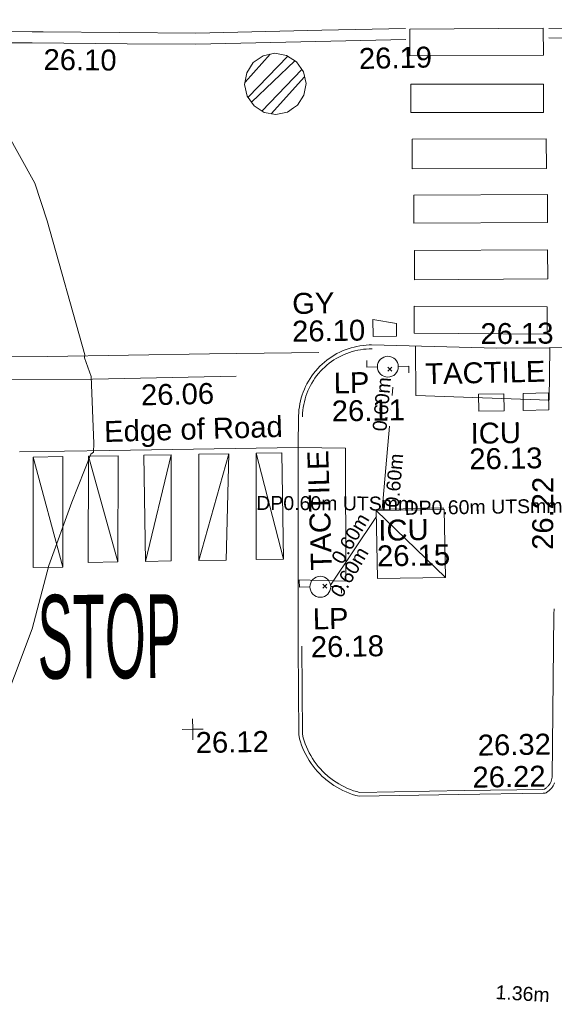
# Model space of a CAD drawing. Header units: millimetres. Extents: x -290717 to 520720, y -103372 to 287762.
# Tile 214 of 256: x 5205 to 14791, y -20214 to -2553. Entities that reach past the tile are written whole.
import ezdxf

# ---------------------------------------------------------------- set-up
doc = ezdxf.new("R2010")
doc.units = ezdxf.units.MM
for name, pattern in [('IMPORT-HIDDEN2 _3_', [4762.5, 3175, -1587.5]), ('IMPORT-UG_ELEC_LV_QLB2 _2_', [2700, 1500, -300.0000000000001, 0, -250, 150, -300.0000000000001, 0, -200]), ('IMPORT-UG_ELEC_STREET LIGHTING_QLB2 _2_', [2700, 1500, -300.0000000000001, 0, -250, 150, -300.0000000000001, 0, -200])]:
    doc.linetypes.add(name, pattern=pattern)
for name, color, linetype, lineweight, true_color in [('00_TOPO_FURN_LAMP_POST', 7, 'Continuous', 9, 0x666666), ('00_TOPO_ROAD_MARKING_WHITE_CONTINUOUS', 7, 'Continuous', 9, 0x999999), ('00_TOPO_ROAD_MARKING_WHITE_DASH', 7, 'Continuous', 9, 0x999999), ('00_UAV_FURN_LAMP_POST', 7, 'Continuous', 9, 0xa50000), ('00_UAV_KERB_BOTTOM', 1, 'Continuous', 9, 0xff0000), ('00_UAV_KERB_TOP', 7, 'Continuous', 9, 0xa500a5), ('00_UAV_LEVEL_SPOT', 7, 'Continuous', 9, 0x666666), ('00_UAV_PARKING', 4, 'Continuous', 9, 0x00ffff), ('00_UAV_ROAD_MARKING_YELLOW_CONTINUOUS', 40, 'Continuous', 9, 0xffbf00), ('00_UAV_SERV_GULLY', 7, 'Continuous', 9, 0x5252a5), ('00_UAV_SERV_IC', 5, 'Continuous', 9, 0x0000ff), ('01_DTM_CONTOUR_MNR', 7, 'Continuous', 9, 0xa5a552), ('12333-PUM-2D-U-0001-C01 - Rev2_REVIT IMPORT_dwg', 7, 'Continuous', 9, 0x767676), ('PUM-CHAMBER EXTENTS', 6, 'IMPORT-HIDDEN2 _3_', 9, 0xff00ff), ('PUM-ELECTRIC-LV-QLB2', 1, 'IMPORT-UG_ELEC_LV_QLB2 _2_', 9, 0xff0000), ('PUM-ELECTRIC-MH', 1, 'Continuous', 9, 0xff0000), ('PUM-ELECTRIC-SL-QLB2', 7, 'IMPORT-UG_ELEC_STREET LIGHTING_QLB2 _2_', 9, 0xff7f7f)]:
    doc.layers.add(name, color=color, linetype=linetype, lineweight=lineweight, true_color=true_color)
for name, color, linetype, lineweight in [('00_TOPO_PEDASTRIAN', 7, 'Continuous', 9), ('00_UAV_PEDASTRIAN', 7, 'Continuous', 9), ('00_UAV_ROAD_EDGE', 7, 'Continuous', 9), ('00_UAV_ROAD_TEXT', 7, 'Continuous', 9), ('00_UAV_SURVEY_TEXT', 7, 'Continuous', 9), ('GEN-TEXT', 7, 'Continuous', 9)]:
    doc.layers.add(name, color=color, linetype=linetype, lineweight=lineweight)
doc.styles.add('Arial_1', font='arial.ttf', dxfattribs={"height": 250})
doc.styles.add('Swis721 Lt BT_2', font='swissl.ttf', dxfattribs={"height": 375})
doc.styles.add('Swis721 Lt BT_7', font='swissl.ttf', dxfattribs={"width": 0.4500000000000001, "height": 1500})

# ---------------------------------------------------------------- blocks, each defined once
blk = doc.blocks.new('12333-PUM-2D-U-0001-C01 - Rev2_REVIT IMPORT_dwg_MSL_Lamp_Post_SYM-2077240-Site Location Plan Existing')
at = {"layer": '00_TOPO_FURN_LAMP_POST', "color": 254, "true_color": 0xcccccc, "flags": 128}
for points in [[(-500.1060478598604, 0), (-1000.212095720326, 0), (-1000.212095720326, 316.7338303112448)], [(500.1060478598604, 0), (1000.21209571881, 0), (1000.21209571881, -316.7338303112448)]]:
    blk.add_lwpolyline(points, dxfattribs=at)
at = {"layer": '00_TOPO_FURN_LAMP_POST', "color": 254, "true_color": 0xcccccc}
blk.add_circle((0, 0), 500.1060478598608, dxfattribs=at)
blk = doc.blocks.new('12333-PUM-2D-U-0001-C01 - Rev2_REVIT IMPORT_dwg_UAV-2077255-Site Location Plan Existing')
at = {"layer": '00_UAV_LEVEL_SPOT', "color": 254, "true_color": 0xcccccc, "flags": 128}
for points in [[(500.0000000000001, 0), (0, 0), (0, 500.0000000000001)], [(0, -500.0000000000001), (0, 0), (-500.0000000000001, 0)]]:
    blk.add_lwpolyline(points, dxfattribs=at)
blk = doc.blocks.new('12333-PUM-2D-U-0001-C01 - Rev2_REVIT IMPORT_dwg_MGS62954_T2_Galway_ITM_3d_Rev1-2077680-Site Location Plan Existing')
at = {"layer": '00_TOPO_PEDASTRIAN', "color": 254, "true_color": 0xcccccc}
for p, q in [((533914116.272621, 725546801.7142574), (533914104.4950001, 725545917.9445001)), ((533907225.3000001, 725544929.4000002), (533907187.2000001, 725542948.2)), ((533907225.3000001, 725544929.4000002), (533907758.7, 725544929.4000002)), ((533907225.3000001, 725544929.4000002), (533907720.6000001, 725542948.2)), ((533907758.7, 725544929.4000002), (533907720.6000001, 725542948.2)), ((533908215.9, 725544929.4000002), (533908177.8, 725543024.4)), ((533908215.9, 725544929.4000002), (533908749.3000001, 725544929.4000002)), ((533908215.9, 725544929.4000002), (533908711.2, 725543024.4)), ((533908749.3000001, 725544929.4000002), (533908711.2, 725543024.4)), ((533909701.8, 725544929.4000002), (533909206.5000001, 725544929.4000002)), ((533909206.5000001, 725543024.4000002), (533909206.5000001, 725544929.4000002)), ((533909701.8, 725544929.4000002), (533909206.5000001, 725543024.4000002)), ((533909701.8, 725544929.4000002), (533909663.7, 725543024.4000002)), ((533910159.0000001, 725543024.4), (533910197.1000001, 725544929.4000002)), ((533910730.5, 725544929.4000002), (533910159.0000001, 725543024.4)), ((533910730.5, 725544929.4000002), (533910197.1000001, 725544929.4000002)), ((533910730.5, 725544929.4000002), (533910654.3, 725543024.4)), ((533911225.8000001, 725544929.4000002), (533911187.7, 725543024.4)), ((533911225.8000001, 725544929.4000002), (533911683.0000001, 725544929.4000002)), ((533911225.8000001, 725544929.4000002), (533911683, 725543024.4000002)), ((533911683, 725543024.4000002), (533911683.0000001, 725544929.4000002)), ((533908711.2, 725543024.4), (533908177.8, 725543024.4)), ((533909663.7, 725543024.4000002), (533909206.5000001, 725543024.4000002)), ((533910654.3, 725543024.4), (533910159.0000001, 725543024.4)), ((533911187.7, 725543024.4), (533911683, 725543024.4000002)), ((533907720.6000001, 725542948.2), (533907187.2000001, 725542948.2))]:
    blk.add_line(p, q, dxfattribs=at)
at = {"layer": '00_TOPO_PEDASTRIAN', "color": 254, "true_color": 0xcccccc, "flags": 128}
for points in [[(533914104.4950001, 725545917.9445001), (533916495.4949999, 725545791.9445), (533916523.9414712, 725546728.6631426)], [(533911980.5563866, 725545016.8907337), (533912824.495, 725544995.9445001), (533912791.4950001, 725542606.9445), (533911936.4277528, 725542647.5173866)]]:
    blk.add_lwpolyline(points, dxfattribs=at)
at = {"layer": '00_TOPO_ROAD_MARKING_WHITE_CONTINUOUS', "color": 254, "true_color": 0xcccccc, "flags": 128}
blk.add_lwpolyline([(533904450.0000001, 725546800.0000001), (533907510, 725546730), (533910420.0000001, 725546730), (533912380.0000001, 725546720.0000001)], dxfattribs=at)
at = {"layer": '00_TOPO_ROAD_MARKING_WHITE_DASH', "color": 254, "true_color": 0xcccccc, "flags": 128}
blk.add_lwpolyline([(533910890.0000003, 725546320), (533908310.0000005, 725546310.0000001), (533905780.0000002, 725546349.9999999)], dxfattribs=at)
at = {"layer": '00_UAV_KERB_BOTTOM', "color": 254, "true_color": 0xcccccc}
blk.add_line((533911995.4952061, 725545585.9448481), (533911980.5563862, 725545016.8907338), dxfattribs=at)
at = {"layer": '00_UAV_KERB_BOTTOM', "color": 254, "true_color": 0xcccccc, "flags": 128}
for points in [[(533913325.6737517, 725546836.3115978), (533913281.6484798, 725546836.6126925), (533913226.9919574, 725546834.696258), (533913172.4636301, 725546830.4927269), (533913118.1591591, 725546824.0094738), (533913064.1738127, 725546815.2578722), (533913010.6022997, 725546804.2532759), (533912957.5386028, 725546791.0149901), (533912905.0758135, 725546775.5662398), (533912853.3059696, 725546757.9341267), (533912802.3198928, 725546738.149584), (533912752.2070302, 725546716.2473207), (533912703.0552966, 725546692.2657602), (533912654.950921, 725546666.2469748), (533912607.9782948, 725546638.23661), (533912562.2198239, 725546608.2838058), (533912517.7557843, 725546576.4411093), (533912474.6641807, 725546542.7643836), (533912433.0206107, 725546507.312709), (533912392.8981314, 725546470.1482797), (533912354.3671311, 725546431.3362951), (533912317.4952061, 725546390.9448444), (533912311.8005564, 725546384.3942244), (533912276.9316994, 725546342.2614466), (533912243.8577661, 725546298.7054702), (533912212.6367794, 725546253.8027073), (533912183.3235109, 725546207.6319325), (533912155.9693868, 725546160.2741448), (533912130.6223951, 725546111.8124264), (533912107.3270033, 725546062.3317952), (533912086.1240791, 725546011.9190571), (533912067.0508201, 725545960.6626532), (533912050.1406868, 725545908.6525047), (533912035.4233456, 725545855.9798551), (533912022.9246157, 725545802.7371101), (533912012.6664239, 725545749.0176755), (533912004.6667668, 725545694.9157937), (533911998.9396784, 725545640.5263772), (533911995.4952061, 725545585.9448478)], [(533916262.2228006, 725538742.3304595), (533916295.4215931, 725538744.6630827), (533916316.3815584, 725538751.3831378), (533916329.4511593, 725538759.1561375), (533916342.1837966, 725538767.4696171), (533916354.5571327, 725538776.3089918), (533916366.5494608, 725538785.6587543), (533916378.1397423, 725538795.5025023), (533916389.3076437, 725538805.8229662), (533916400.0335726, 725538816.6020405), (533916404.6813977, 725538821.5650183), (533916414.7346326, 725538832.9740701), (533916424.3012877, 725538844.7940998), (533916433.3645796, 725538857.0043715), (533916441.9086084, 725538869.583464), (533916449.9183851, 725538882.5093093), (533916457.3798572, 725538895.759231), (533916464.2799355, 725538909.3099843), (533916470.6065148, 725538923.1377966)], [(533911914.0893167, 725541448.1125861), (533911898.5209098, 725539871.1130055), (533911910.6682138, 725539797.435013), (533911927.3158445, 725539738.2846977), (533911946.4258304, 725539679.8833972), (533911967.9646463, 725539622.333568), (533911991.8945058, 725539565.7361717), (533912018.1734277, 725539510.1904995), (533912046.7553098, 725539455.7939973), (533912077.5900098, 725539402.6420951), (533912110.6234332, 725539350.8280393), (533912145.7976282, 725539300.4427297), (533912183.0508871, 725539251.5745587), (533912222.3178554, 725539204.3092581), (533912263.5296451, 725539158.729747), (533912306.6139569, 725539114.9159876), (533912351.4952061, 725539072.9448441), (533912367.1616929, 725539059.0976336), (533912414.3272617, 725539019.7109281), (533912463.1008023, 725538982.3338608), (533912513.3967494, 725538947.0320032), (533912565.1268668, 725538913.867287), (533912618.200402, 725538882.8978944), (533912672.5242464, 725538854.1781564), (533912728.0030975, 725538827.7584568), (533912784.5396262, 725538803.6851448), (533912842.0346486, 725538782.0004534), (533912900.3872987, 725538762.742425), (533912959.4952061, 725538745.9448441), (533914749.4024206, 725538743.986035), (533916262.2228006, 725538742.3304595)]]:
    blk.add_lwpolyline(points, dxfattribs=at)
at = {"layer": '00_UAV_KERB_TOP', "color": 254, "true_color": 0xcccccc, "flags": 128}
for points in [[(533913334.1523049, 725546766.2519749), (533913282.6360084, 725546766.6043015), (533913230.9102669, 725546764.7906297), (533913179.3058466, 725546760.8124995), (533913127.9132788, 725546754.67689), (533913076.8227236, 725546746.3945653), (533913026.1238113, 725546735.9800551), (533912975.9054851, 725546723.4516299), (533912926.2558449, 725546708.8312691), (533912877.2619931, 725546692.144622), (533912829.0098813, 725546673.420962), (533912781.5841604, 725546652.693137), (533912735.068031, 725546629.9975111), (533912689.5430985, 725546605.3738997), (533912645.0892288, 725546578.8655012), (533912601.7844093, 725546550.51882), (533912559.7046112, 725546520.3835862), (533912518.923657, 725546488.5126667), (533912479.51309, 725546454.9619747), (533912441.5420504, 725546419.7903689), (533912405.0771512, 725546383.0595527), (533912369.7664671, 725546344.3783675), (533912365.1863776, 725546339.1098386), (533912331.7939465, 725546298.7610576), (533912300.493497, 725546257.540631), (533912270.9466355, 725546215.0456345), (533912243.2051973, 725546171.3506197), (533912217.3178502, 725546126.5322417), (533912193.33001, 725546080.6691277), (533912171.2837588, 725546033.8417367), (533912151.2177736, 725545986.1322203), (533912133.1672569, 725545937.6242769), (533912117.1638754, 725545888.403006), (533912103.2357044, 725545838.5547584), (533912091.4071788, 725545788.166985), (533912081.6990497, 725545737.3280833), (533912074.1283486, 725545686.1272413), (533912068.7083571, 725545634.654283), (533912066.9667868, 725545569.6329432)], [(533916259.8049044, 725538812.3331475), (533916282.0915418, 725538813.8990576), (533916287.4360553, 725538815.6125824), (533916292.4092194, 725538818.5703168), (533916302.6863409, 725538825.2805244), (533916312.6734536, 725538832.4152075), (533916322.3530365, 725538839.961849), (533916331.7081079, 725538847.9072098), (533916340.7222565, 725538856.2373507), (533916349.6656291, 725538865.2250363), (533916352.8631237, 725538868.6393417), (533916361.2455978, 725538878.1523077), (533916368.9673037, 725538887.6928204), (533916376.2827209, 725538897.5483155), (533916383.179016, 725538907.7015041), (533916389.6440905, 725538918.1345733), (533916395.6666023, 725538928.82922), (533916401.2359863, 725538939.7666829), (533916406.3424715, 725538950.9277729), (533916410.9770994, 725538962.2929095), (533916415.1317394, 725538973.842156), (533916418.799103, 725538985.5552498), (533916421.9727561, 725538997.4116426), (533916423.9533046, 725539006.2827901), (533916425.9035766, 725539028.6489631), (533916512.0568497, 725541948.4234306), (533916514.3107813, 725542048.3723611)], [(533911984.1528235, 725541454.1999755), (533911968.5775164, 725539876.5014327), (533911979.1034565, 725539812.6576245), (533911994.3007153, 725539758.6605921), (533912012.4986902, 725539703.0464541), (533912033.0095809, 725539648.2431511), (533912055.7974042, 725539594.3468269), (533912080.8221826, 725539541.4520338), (533912108.0400138, 725539489.6515676), (533912137.4031489, 725539439.0363036), (533912168.8600746, 725539389.6950382), (533912202.3556052, 725539341.7143328), (533912237.8309778, 725539295.178362), (533912275.2239568, 725539250.1687655), (533912314.468942, 725539206.7645056), (533912355.4970845, 725539165.0417278), (533912398.5897505, 725539124.7431955), (533912412.7838935, 725539112.1973528), (533912458.0698456, 725539074.3802649), (533912504.5157022, 725539038.7869927), (533912552.4113098, 725539005.1698917), (533912601.6726425, 725538973.5879391), (533912652.2132797, 725538944.0965396), (533912703.9445556, 725538916.7474314), (533912756.7757164, 725538891.5885937), (533912810.614078, 725538868.6641645), (533912865.3651897, 725538848.01436), (533912920.9329995, 725538829.6754076), (533912969.286137, 725538815.9341713), (533914853.4031823, 725538813.8722625), (533916259.8049044, 725538812.3331475)]]:
    blk.add_lwpolyline(points, dxfattribs=at)
at = {"layer": '00_UAV_PARKING', "color": 254, "true_color": 0xcccccc}
blk.add_line((533911914.0893167, 725541448.112586), (533911980.5563864, 725545016.8907337), dxfattribs=at)
at = {"layer": '00_UAV_PEDASTRIAN', "color": 254, "true_color": 0xcccccc, "flags": 128}
for points in [[(533916501.495, 725552461.9445001), (533914110.4949999, 725552487.9445), (533914105.268084, 725552007.2692673), (533916496.2680841, 725551981.2692673)], [(533916479.495, 725550950.9445), (533914100.4950001, 725550989.9445), (533914108.8706833, 725551500.8611742), (533916487.8706834, 725551461.8611742)], [(533916515.495, 725549946.9445001), (533914107.4950001, 725549982.9445), (533914115.4420342, 725550514.5127878), (533916523.4420343, 725550478.512788)], [(533916524.4950001, 725549480.9445), (533914130.4949999, 725549510.9445), (533914124.2035191, 725549008.884327), (533916518.203519, 725548978.8843269)], [(533916504.4950001, 725547965.9445), (533914118.495, 725547992.9445), (533914124.3874723, 725548513.664462), (533916510.3874725, 725548486.664462)], [(533914103.495, 725547518.9445001), (533916486.4949999, 725547462.9445), (533916475.0422853, 725546975.5905882), (533914092.0422854, 725547031.5905882)]]:
    blk.add_lwpolyline(points, close=True, dxfattribs=at)
at = {"layer": '00_UAV_ROAD_EDGE', "color": 254, "true_color": 0xcccccc, "flags": 128}
for points in [[(533911980.5563867, 725545016.8907338), (533908593.495206, 725545024.9448441), (533906982.901926, 725545032.1259859)], [(533917447.7391276, 725546719.6416814), (533915573.4952061, 725546737.9448441), (533913325.6737517, 725546836.3115978)]]:
    blk.add_lwpolyline(points, dxfattribs=at)
at = {"layer": '00_UAV_ROAD_MARKING_YELLOW_CONTINUOUS', "color": 254, "true_color": 0xcccccc, "flags": 128}
for points in [[(533902538.0335001, 725552641.6025003), (533904264.0335, 725552614.6025003), (533907341.0335001, 725552558.6025), (533907534.4173192, 725552553.5898225), (533910273.0335, 725552482.6025), (533912531.2774225, 725552494.0077726), (533914035.0335, 725552501.6025001)], [(533914036.0399871, 725552302.3180662), (533910270.9542662, 725552283.3024818), (533909038.3755291, 725552315.2519988), (533907336.6382898, 725552359.3625139), (533904260.6617857, 725552415.343887), (533904042.2951255, 725552418.7598197), (533902534.9164142, 725552442.3399037)], [(533916603.0900854, 725552457.4598575), (533918089.0900854, 725552418.4598575), (533921091.0900854, 725552409.4598575), (533921228.4231082, 725552406.8735483)], [(533921222.2997097, 725552238.6842035), (533921089.2534996, 725552241.1897821), (533918086.6300879, 725552250.1916509), (533916598.6752407, 725552289.2429559)]]:
    blk.add_lwpolyline(points, dxfattribs=at)
at = {"layer": '00_UAV_SERV_GULLY', "color": 254, "true_color": 0xcccccc}
for p, q in [((533913359.4, 725547291.6000001), (533913778.5000001, 725547215.4000002)), ((533913359.4, 725547291.6000001), (533913359.4000001, 725546986.8000001)), ((533913778.5000001, 725547215.4000002), (533913778.5000001, 725546986.8000001)), ((533913359.4000001, 725546986.8000001), (533913778.5000001, 725546986.8000001))]:
    blk.add_line(p, q, dxfattribs=at)
at = {"layer": '00_UAV_SERV_IC', "color": 254, "true_color": 0xcccccc}
for p, q in [((533915226.3000001, 725545615.2), (533915226.3000002, 725545920)), ((533915226.3000002, 725545920), (533915683.5000001, 725545920)), ((533915683.5000001, 725545615.2000002), (533915683.5000001, 725545920)), ((533916026.4000001, 725545920), (533916483.6000001, 725545920)), ((533916026.4000001, 725545920), (533916026.4000001, 725545615.2000002)), ((533916483.6000001, 725545920), (533916483.6000001, 725545615.2000002)), ((533915683.5000001, 725545615.2000002), (533915226.3000001, 725545615.2)), ((533916026.4000001, 725545615.2000002), (533916483.6000001, 725545615.2000002)), ((533913359.4, 725543862.6), (533914578.6, 725543862.6)), ((533913359.4, 725543862.6), (533913359.4, 725542643.4000002)), ((533913359.4, 725543862.6), (533914578.6, 725542643.4000002)), ((533914578.6, 725543862.6), (533914578.6, 725542643.4000002)), ((533914578.6, 725542643.4000002), (533913359.4, 725542643.4000002))]:
    blk.add_line(p, q, dxfattribs=at)
at = {"layer": '01_DTM_CONTOUR_MNR', "color": 254, "true_color": 0xcccccc, "flags": 128}
blk.add_lwpolyline([(533905458.5179813, 725533933.0025511), (533905432.3333333, 725536042.509434), (533905453.3986319, 725536507.2774106), (533905656.1880165, 725538137.5034435), (533905749.5525089, 725538462.8471732), (533906171.2619242, 725539387.4075589), (533907149.3712241, 725541852.5206571), (533907470.0000001, 725542980), (533907902.3352325, 725544112.3935851), (533908258.1094613, 725544963.5790746), (533908309.8260171, 725544999.8072805), (533908318.0160191, 725545156.9633619), (533908290.0000001, 725546360.0000001), (533908174.8439224, 725546694.065763), (533908180.0000002, 725546750), (533907548.1585314, 725549164.4055533), (533907340, 725549840.0000002), (533906328.0960486, 725551736.5036259), (533905940.0000002, 725552390), (533905485.6024688, 725552610.4322562), (533905298.0225257, 725552692.7109584), (533904720, 725552840.0000001)], dxfattribs=at)
at = {"xscale": 0.375, "yscale": 0.375, "zscale": 0.375}
for name, p in [('12333-PUM-2D-U-0001-C01 - Rev2_REVIT IMPORT_dwg_MSL_Lamp_Post_SYM-2077240-Site Location Plan Existing', (533913611.4952061, 725546440.9448441)), ('12333-PUM-2D-U-0001-C01 - Rev2_REVIT IMPORT_dwg_MSL_Lamp_Post_SYM-2077240-Site Location Plan Existing', (533912331.495206, 725542514.9448441)), ('12333-PUM-2D-U-0001-C01 - Rev2_REVIT IMPORT_dwg_UAV-2077255-Site Location Plan Existing', (533910000.0000001, 725540000.0000001))]:
    blk.add_blockref(name, p, dxfattribs=at)
at = {"layer": '00_TOPO_ROAD_MARKING_WHITE_DASH', "color": 251, "true_color": 0x666666, "insert": (533909175.3207962, 725546198.4132184), "char_height": 375, "width": 1495.902363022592, "attachment_point": 1, "rotation": 0.3154640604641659, "line_spacing_factor": 1.005061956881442, "style": 'Swis721 Lt BT_2'}
blk.add_mtext('26.06', dxfattribs=at)
at = {"layer": '00_UAV_FURN_LAMP_POST', "color": 251, "true_color": 0x666666, "char_height": 375, "attachment_point": 1, "line_spacing_factor": 1.005061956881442, "style": 'Swis721 Lt BT_2'}
for s, insert, width in [('LP', (533912634.317062, 725546352.346894), 707.5855621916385), ('26.11', (533912591.5722348, 725545850.4329762), 1495.902363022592), ('LP', (533912185.5989885, 725542128.4503397), 707.5855621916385), ('26.18', (533912142.8541614, 725541626.5364219), 1495.902363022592)]:
    blk.add_mtext(s, dxfattribs=dict(at, insert=insert, width=width))
at = {"layer": '00_UAV_KERB_BOTTOM', "color": 251, "true_color": 0x666666, "insert": (533914999.9442317, 725539238.9417557), "char_height": 375, "width": 1495.902363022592, "attachment_point": 1, "rotation": 359.9372976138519, "line_spacing_factor": 1.005061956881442, "style": 'Swis721 Lt BT_2'}
blk.add_mtext('26.22', dxfattribs=at)
at = {"layer": '00_UAV_KERB_TOP', "color": 251, "true_color": 0x666666, "insert": (533915104.4956365, 725539811.9905754), "char_height": 375, "width": 1495.902363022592, "attachment_point": 1, "rotation": 359.93729761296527, "line_spacing_factor": 1.005061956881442, "style": 'Swis721 Lt BT_2'}
blk.add_mtext('26.32', dxfattribs=at)
at = {"layer": '00_UAV_LEVEL_SPOT', "insert": (533910048.475159, 725539946.7845223), "char_height": 375, "width": 1495.902363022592, "attachment_point": 1, "line_spacing_factor": 1.005061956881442, "style": 'Swis721 Lt BT_2'}
blk.add_mtext('26.12', dxfattribs=at)
at = {"layer": '00_UAV_PARKING', "color": 251, "true_color": 0x666666, "insert": (533916141.2957112, 725543111.0917127), "char_height": 375, "width": 1495.902363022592, "attachment_point": 1, "rotation": 88.80892223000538, "line_spacing_factor": 1.005061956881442, "style": 'Swis721 Lt BT_2'}
blk.add_mtext('26.22', dxfattribs=at)
at = {"layer": '00_UAV_ROAD_EDGE', "color": 251, "true_color": 0x666666, "char_height": 375, "attachment_point": 1, "line_spacing_factor": 1.005061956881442, "style": 'Swis721 Lt BT_2'}
for s, insert, width, rotation in [('26.13', (533915283.2123666, 725547191.5521172), 1495.902363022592, 359.440488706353), ('Edge of Road', (533908501.6680767, 725545553.1052703), 3746.879252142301, 0.6715983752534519)]:
    blk.add_mtext(s, dxfattribs=dict(at, insert=insert, width=width, rotation=rotation))
at = {"layer": '00_UAV_ROAD_MARKING_YELLOW_CONTINUOUS', "color": 251, "true_color": 0x666666, "char_height": 375, "width": 1495.902363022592, "attachment_point": 1, "line_spacing_factor": 1.005061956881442, "style": 'Swis721 Lt BT_2'}
for s, insert, rotation in [('26.10', (533907538.8437714, 725552244.6806307), 358.5151758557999), ('26.19', (533913187.7446083, 725552162.871666), 0.2893701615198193)]:
    blk.add_mtext(s, dxfattribs=dict(at, insert=insert, rotation=rotation))
at = {"layer": '00_UAV_ROAD_TEXT', "color": 251, "true_color": 0x666666, "insert": (533907257.2588979, 725542454.3139188), "char_height": 1500, "width": 2754.359906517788, "attachment_point": 1, "rotation": 359.312411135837, "line_spacing_factor": 1.005061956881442, "style": 'Swis721 Lt BT_7'}
blk.add_mtext('STOP', dxfattribs=at)
at = {"layer": '00_UAV_SERV_GULLY', "color": 251, "true_color": 0x666666, "char_height": 375, "attachment_point": 1, "line_spacing_factor": 1.005061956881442, "style": 'Swis721 Lt BT_2'}
for s, insert, width in [('GY', (533911916.1240141, 725547790.6825354), 821.5590755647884), ('26.10', (533911905.5280368, 725547292.9958163), 1495.902363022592)]:
    blk.add_mtext(s, dxfattribs=dict(at, insert=insert, width=width))
at = {"layer": '00_UAV_SERV_IC', "color": 251, "true_color": 0x666666, "char_height": 375, "attachment_point": 1, "line_spacing_factor": 1.005061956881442, "style": 'Swis721 Lt BT_2'}
for s, insert, width in [('ICU', (533915074.1887251, 725545405.81781), 1021.012723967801), ('26.13', (533915042.5288662, 725544947.0595545), 1495.902363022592), ('ICU', (533913388.8719901, 725543695.9149369), 1021.012723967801), ('26.15', (533913357.2121314, 725543237.1566813), 1495.902363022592)]:
    blk.add_mtext(s, dxfattribs=dict(at, insert=insert, width=width))
at = {"layer": '00_UAV_SURVEY_TEXT', "color": 251, "true_color": 0x666666, "char_height": 375, "width": 2341.205920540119, "attachment_point": 1, "line_spacing_factor": 1.005061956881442, "style": 'Swis721 Lt BT_2'}
for insert, rotation in [((533914278.4852083, 725546487.9649259), 0.2860553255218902), ((533912171.324116, 725542804.737246), 90.85266881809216)]:
    blk.add_mtext('TACTILE', dxfattribs=dict(at, insert=insert, rotation=rotation))
blk = doc.blocks.new('12333-PUM-2D-U-0001-C01 - Rev2_REVIT IMPORT_dwg-1620468-Site Location Plan Existing')
at = {"layer": 'PUM-CHAMBER EXTENTS', "true_color": 0xffaaff}
h = blk.add_hatch(dxfattribs=at)
h.set_pattern_fill('FP_3', color=211, style=0, pattern_type=2)
h.set_pattern_definition([(45, (-533641079.65, -725615854.3560001), (-265.1650429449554, 265.1650429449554), []), (45, (-533640902.873, -725615854.3560001), (-265.1650429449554, 265.1650429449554), [])])
h.paths.add_polyline_path([(270602.8501528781, -64856.98570881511), (270813.3756098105, -64815.10959181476), (270991.8504742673, -64695.85649995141), (271111.1035661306, -64517.38163549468), (271152.979683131, -64306.8561785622), (271111.1035661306, -64096.33072162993), (270991.8504742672, -63917.85585717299), (270813.3756098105, -63798.60276530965), (270602.8501528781, -63756.72664830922), (270392.3246959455, -63798.60276530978), (270213.8498314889, -63917.85585717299), (270094.5967396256, -64096.33072162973), (270052.7206226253, -64306.8561785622), (270094.5967396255, -64517.38163549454), (270213.8498314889, -64695.85649995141), (270392.3246959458, -64815.10959181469), (270583.7115094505, -64853.1787959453)])
at = {"layer": 'GEN-TEXT', "color": 253, "true_color": 0xaaaaaa}
for p, q in [((272531.737532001, -69494.54809702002), (272602.4482101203, -69423.8374189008)), ((272602.4482101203, -69494.54809702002), (272531.737532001, -69423.8374189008)), ((271298.5860127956, -73363.69379225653), (271369.2966909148, -73292.98311413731)), ((271369.2966909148, -73363.69379225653), (271298.5860127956, -73292.98311413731))]:
    blk.add_line(p, q, dxfattribs=at)
at = {"layer": 'PUM-CHAMBER EXTENTS', "color": 211, "linetype": 'Continuous', "true_color": 0xffaaff, "flags": 128}
blk.add_lwpolyline([(271152.979683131, -64306.85617856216), (271111.1035661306, -64096.33072162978), (270991.8504742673, -63917.85585717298), (270813.3756098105, -63798.60276530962), (270602.8501528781, -63756.72664830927), (270392.3246959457, -63798.60276530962), (270282.9258213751, -63871.70075636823), (270213.8498314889, -63917.85585717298), (270094.5967396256, -64096.33072162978), (270052.7206226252, -64306.85617856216), (270094.5967396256, -64517.38163549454), (270213.8498314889, -64695.85649995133), (270392.3246959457, -64815.1095918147), (270602.8501528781, -64856.98570881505), (270813.3756098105, -64815.1095918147), (270922.7744842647, -64742.01160087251), (270991.8504742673, -64695.85649995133), (271111.1035661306, -64517.38163549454)], close=True, dxfattribs=at)
at = {"layer": 'PUM-ELECTRIC-MH', "color": 21, "true_color": 0xffaaaa, "flags": 128}
blk.add_lwpolyline([(272284.6069672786, -71991.75617869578), (272284.3501528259, -71973.35617861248), (273479.3501528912, -71959.35617864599), (273479.8023696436, -71991.75617870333)], dxfattribs=at)
at = {"layer": 'PUM-ELECTRIC-SL-QLB2', "color": 254, "true_color": 0xffd4d4}
for p, q in [((272386.6565846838, -71972.1576095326), (272637.4508726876, -69568.39081714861)), ((272279.7501528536, -72095.53035811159), (271437.4572009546, -73312.58954049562))]:
    blk.add_line(p, q, dxfattribs=at)
blk.add_blockref('12333-PUM-2D-U-0001-C01 - Rev2_REVIT IMPORT_dwg_MGS62954_T2_Galway_ITM_3d_Rev1-2077680-Site Location Plan Existing', (-533641079.6498471, -725615854.3561786))
at = {"layer": 'PUM-ELECTRIC-LV-QLB2', "char_height": 250, "attachment_point": 2, "line_spacing_factor": 0.9417779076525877, "style": 'Arial_1'}
for s, insert, width, rotation in [('DP0.60m UTSmm', (271548.6577867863, -71722.38934351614), 3379.071464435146, 358.69058130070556), ('DP0.60m UTSmm', (274203.0207540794, -71831.60008274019), 3379.071464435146, 359.79350894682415), ('1.36m', (274761.2906015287, -80572.93066179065), 1160.025439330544, 355.8360944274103)]:
    blk.add_mtext(s, dxfattribs=dict(at, insert=insert, width=width, rotation=rotation))
at = {"layer": 'PUM-ELECTRIC-SL-QLB2', "char_height": 250, "width": 1160.025439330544, "attachment_point": 2, "line_spacing_factor": 0.9417779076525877, "style": 'Arial_1'}
for insert, rotation in [((272285.5889105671, -70070.96684000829), 84.04365999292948), ((272481.8108504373, -71444.04031823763), 84.04365999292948), ((271696.3923548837, -72417.60004856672), 58.353499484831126), ((271671.8148838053, -73018.84851672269), 58.353499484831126)]:
    blk.add_mtext('0.60m', dxfattribs=dict(at, insert=insert, rotation=rotation))

msp = doc.modelspace()

# ---------------------------------------------------------------- block references
at = {"layer": '12333-PUM-2D-U-0001-C01 - Rev2_REVIT IMPORT_dwg', "color": 254, "linetype": 'IMPORT-UG_ELEC_STREET LIGHTING_QLB2 _2_', "true_color": 0xffd4d4, "rotation": 0.9999999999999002}
msp.add_blockref('12333-PUM-2D-U-0001-C01 - Rev2_REVIT IMPORT_dwg-1620468-Site Location Plan Existing', (-261895.0770586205, 55869.5817132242), dxfattribs=at)

doc.saveas('drawing.dxf')
